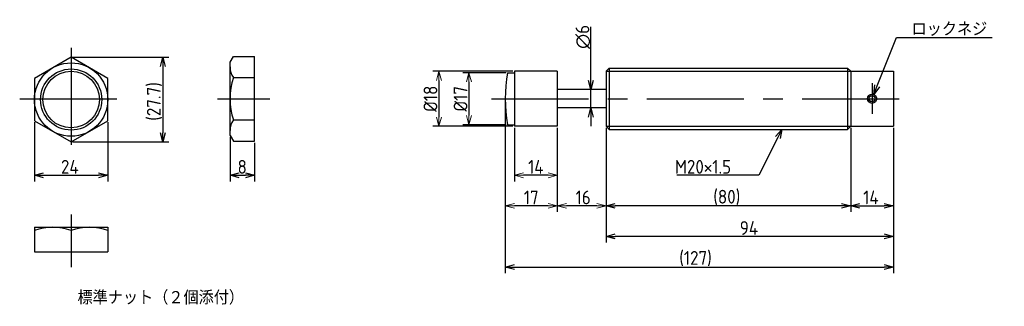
# Model space of a CAD drawing. Extents: x 58 to 380, y 107 to 201.
import ezdxf

# ---------------------------------------------------------------- set-up
doc = ezdxf.new("R2010")
doc.units = 0
doc.header["$MEASUREMENT"] = 0
doc.linetypes.add('CENTER', pattern=[50.8, 31.75, -6.35, 6.35, -6.35])
doc.layers.get('0').update_dxf_attribs({"linetype": 'CONTINUOUS'})
doc.layers.get('DEFPOINTS').update_dxf_attribs({"linetype": 'CONTINUOUS'})
doc.layers.add('図形', color=7, linetype='CONTINUOUS')
doc.layers.add('寸法_文字', color=3, linetype='CONTINUOUS')
doc.layers.add('寸法・文字', color=3, linetype='CONTINUOUS', lineweight=18)
doc.layers.get('0').off()
doc.styles.add('DIMENSION', font='isocp.shx', dxfattribs={"bigfont": 'bigfont.shx'})
doc.dimstyles.new('DXF用', dxfattribs={"dimtxt": 4.5, "dimasz": 3, "dimexe": 2, "dimexo": 0.5, "dimgap": 0.5, "dimtad": 1, "dimdec": 4, "dimdsep": 46, "dimtxsty": 'DIMENSION', "dimcen": 2.5, "dimclrd": 3, "dimclre": 3, "dimclrt": 3, "dimadec": 0, "dimazin": 0, "dimtfac": 1, "dimtdec": 4, "dimtmove": 2, "dimatfit": 3, "dimfxl": 1, "dimtolj": 1, "dimarcsym": 0})
doc.dimstyles.get("Standard").update_dxf_attribs({"dimtxt": 0.18, "dimasz": 0.18, "dimexe": 0.18, "dimexo": 0.0625, "dimgap": 0.09, "dimtad": 0, "dimtih": 1, "dimtoh": 1, "dimdec": 4, "dimzin": 0, "dimdsep": 46, "dimtxsty": 'DIMENSION', "dimcen": 0.09, "dimadec": 0, "dimazin": 0, "dimtfac": 1, "dimtdec": 4, "dimtofl": 0, "dimtmove": 2, "dimatfit": 3, "dimfxl": 1, "dimtolj": 1, "dimarcsym": 0})

# ---------------------------------------------------------------- blocks, each defined once
blk = doc.blocks.new('*U30')
at = {"layer": '寸法_文字', "style": 'DIMENSION'}
blk.add_text('標準ナット（２個添付）', height=4.5, dxfattribs=at).set_placement((77.1, 107.75))
blk = doc.blocks.new('_OPEN30')
at = {"color": 0, "linetype": 'ByBlock'}
for p, q in [((-1, 0.27), (0, 0)), ((0, 0), (-1, -0.27)), ((0, 0), (-1, 0))]:
    blk.add_line(p, q, dxfattribs=at)
blk = doc.blocks.new('*U4')
at = {"layer": '寸法_文字', "color": 3, "style": 'DIMENSION'}
blk.add_text('94', height=4.5, dxfattribs=at).set_placement((293.7, 130.5))
blk = doc.blocks.new('*D3')
at = {"layer": 'DEFPOINTS', "color": 0}
for p in [(250, 166), (344, 166), (250, 130)]:
    blk.add_point(p, dxfattribs=at)
at = {"layer": '寸法_文字', "color": 3}
for p, q in [((250, 165.5), (250, 128)), ((344, 165.5), (344, 128)), ((341, 130), (253, 130))]:
    blk.add_line(p, q, dxfattribs=at)
at = {"layer": '寸法_文字'}
blk.add_blockref('*U4', (0, 0), dxfattribs=at)
at = {"layer": '寸法_文字', "color": 3, "xscale": 3, "yscale": 3, "zscale": 3, "rotation": 180}
blk.add_blockref('_OPEN30', (250, 130), dxfattribs=at)
at = {"layer": '寸法_文字', "color": 3, "xscale": 3, "yscale": 3, "zscale": 3}
blk.add_blockref('_OPEN30', (344, 130), dxfattribs=at)
blk = doc.blocks.new('*U10')
at = {"layer": '寸法_文字', "color": 3, "style": 'DIMENSION'}
blk.add_text('(127)', height=4.5, dxfattribs=at).set_placement((273.925, 120.725))
blk = doc.blocks.new('*D9')
at = {"layer": 'DEFPOINTS', "color": 0}
for p in [(217, 175), (344, 166), (344, 120)]:
    blk.add_point(p, dxfattribs=at)
at = {"layer": '寸法_文字', "color": 3}
for p, q in [((217, 174.5), (217, 118)), ((344, 165.5), (344, 118)), ((220, 120), (341, 120))]:
    blk.add_line(p, q, dxfattribs=at)
at = {"layer": '寸法_文字'}
blk.add_blockref('*U10', (0, 0), dxfattribs=at)
at = {"layer": '寸法_文字', "color": 3, "xscale": 3, "yscale": 3, "zscale": 3, "rotation": 180}
blk.add_blockref('_OPEN30', (217, 120), dxfattribs=at)
at = {"layer": '寸法_文字', "color": 3, "xscale": 3, "yscale": 3, "zscale": 3}
blk.add_blockref('_OPEN30', (344, 120), dxfattribs=at)
blk = doc.blocks.new('*U18')
at = {"layer": '寸法_文字', "color": 3, "style": 'DIMENSION'}
blk.add_text('(80)', height=4.5, dxfattribs=at).set_placement((285.05, 140.725))
blk = doc.blocks.new('*D17')
at = {"layer": 'DEFPOINTS', "color": 0}
for p in [(250, 166), (330, 166), (250, 140)]:
    blk.add_point(p, dxfattribs=at)
at = {"layer": '寸法_文字', "color": 3}
for p, q in [((250, 165.5), (250, 138)), ((330, 165.5), (330, 138)), ((327, 140), (253, 140))]:
    blk.add_line(p, q, dxfattribs=at)
at = {"layer": '寸法_文字'}
blk.add_blockref('*U18', (0, 0), dxfattribs=at)
at = {"layer": '寸法_文字', "color": 3, "xscale": 3, "yscale": 3, "zscale": 3, "rotation": 180}
blk.add_blockref('_OPEN30', (250, 140), dxfattribs=at)
at = {"layer": '寸法_文字', "color": 3, "xscale": 3, "yscale": 3, "zscale": 3}
blk.add_blockref('_OPEN30', (330, 140), dxfattribs=at)
blk = doc.blocks.new('*U20')
at = {"layer": '寸法_文字', "color": 3, "style": 'DIMENSION'}
blk.add_text('14', height=4.5, dxfattribs=at).set_placement((334.075, 140.5))
blk = doc.blocks.new('*D19')
at = {"layer": 'DEFPOINTS', "color": 0}
for p in [(330, 166), (344, 166), (344, 140)]:
    blk.add_point(p, dxfattribs=at)
at = {"layer": '寸法_文字', "color": 3}
for p, q in [((330, 165.5), (330, 138)), ((344, 165.5), (344, 138)), ((333, 140), (341, 140))]:
    blk.add_line(p, q, dxfattribs=at)
at = {"layer": '寸法_文字'}
blk.add_blockref('*U20', (0, 0), dxfattribs=at)
at = {"layer": '寸法_文字', "color": 3, "xscale": 3, "yscale": 3, "zscale": 3, "rotation": 180}
blk.add_blockref('_OPEN30', (330, 140), dxfattribs=at)
at = {"layer": '寸法_文字', "color": 3, "xscale": 3, "yscale": 3, "zscale": 3}
blk.add_blockref('_OPEN30', (344, 140), dxfattribs=at)
blk = doc.blocks.new('*U22')
at = {"layer": '寸法_文字', "color": 3, "style": 'DIMENSION'}
blk.add_text('∅6', height=4.5, rotation=90, dxfattribs=at).set_placement((244.5, 191.29))
blk = doc.blocks.new('*D21')
at = {"layer": 'DEFPOINTS', "color": 0}
for p in [(242, 178), (245, 178), (242, 172)]:
    blk.add_point(p, dxfattribs=at)
at = {"layer": '寸法_文字', "color": 3}
for p, q in [((245, 181), (245, 198.54)), ((245, 172), (245, 178)), ((245, 169), (245, 166))]:
    blk.add_line(p, q, dxfattribs=at)
at = {"layer": '寸法_文字'}
blk.add_blockref('*U22', (0, 0), dxfattribs=at)
at = {"layer": '寸法_文字', "color": 3, "xscale": 3, "yscale": 3, "zscale": 3}
for p, rotation in [((245, 178), 270), ((245, 172), 90)]:
    blk.add_blockref('_OPEN30', p, dxfattribs=dict(at, rotation=rotation))
blk = doc.blocks.new('*U31')
at = {"layer": '寸法_文字'}
blk.add_lwpolyline([(306.16, 162.32), (300, 150), (295, 150), (273.16, 150)], dxfattribs=at)
at = {"layer": '寸法_文字', "xscale": 3, "yscale": 3, "zscale": 3, "rotation": 63.43494882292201}
blk.add_blockref('_OPEN30', (307.5, 165), dxfattribs=at)
blk = doc.blocks.new('*U32')
at = {"layer": '寸法_文字', "style": 'DIMENSION'}
blk.add_text('M20×1.5', height=4.5, dxfattribs=at).set_placement((272.49, 150.5))
blk = doc.blocks.new('*U24')
at = {"layer": '寸法_文字', "color": 3, "style": 'DIMENSION'}
blk.add_text('24', height=4.5, dxfattribs=at).set_placement((71.68, 150.5))
blk = doc.blocks.new('*D23')
at = {"layer": 'DEFPOINTS', "color": 0}
for p in [(63, 167.81), (87, 167.81), (87, 150)]:
    blk.add_point(p, dxfattribs=at)
at = {"layer": '寸法_文字', "color": 3}
for p, q in [((63, 167.31), (63, 148)), ((87, 167.31), (87, 148)), ((66, 150), (84, 150))]:
    blk.add_line(p, q, dxfattribs=at)
at = {"layer": '寸法_文字'}
blk.add_blockref('*U24', (0, 0), dxfattribs=at)
at = {"layer": '寸法_文字', "color": 3, "xscale": 3, "yscale": 3, "zscale": 3, "rotation": 180}
blk.add_blockref('_OPEN30', (63, 150), dxfattribs=at)
at = {"layer": '寸法_文字', "color": 3, "xscale": 3, "yscale": 3, "zscale": 3}
blk.add_blockref('_OPEN30', (87, 150), dxfattribs=at)
blk = doc.blocks.new('*U26')
at = {"layer": '寸法_文字', "color": 3, "style": 'DIMENSION'}
blk.add_text('(27.7)', height=4.5, rotation=90, dxfattribs=at).set_placement((104.275, 167.8))
blk = doc.blocks.new('*D25')
at = {"layer": 'DEFPOINTS', "color": 0}
for p in [(75, 188.59), (75, 160.88), (105, 160.88)]:
    blk.add_point(p, dxfattribs=at)
at = {"layer": '寸法_文字', "color": 3}
for p, q in [((75.5, 188.59), (107, 188.59)), ((105, 185.59), (105, 163.88)), ((75.5, 160.88), (107, 160.88))]:
    blk.add_line(p, q, dxfattribs=at)
at = {"layer": '寸法_文字', "color": 3, "xscale": 3, "yscale": 3, "zscale": 3}
for p, rotation in [((105, 188.59), 90), ((105, 160.88), 270)]:
    blk.add_blockref('_OPEN30', p, dxfattribs=dict(at, rotation=rotation))
at = {"layer": '寸法_文字'}
blk.add_blockref('*U26', (0, 0), dxfattribs=at)
blk = doc.blocks.new('*U28')
at = {"layer": '寸法_文字', "color": 3, "style": 'DIMENSION'}
blk.add_text('8', height=4.5, dxfattribs=at).set_placement((129.425, 150.5))
blk = doc.blocks.new('*D27')
at = {"layer": 'DEFPOINTS', "color": 0}
for p in [(127, 163), (135, 161.14), (135, 150)]:
    blk.add_point(p, dxfattribs=at)
at = {"layer": '寸法_文字', "color": 3}
for p, q in [((127, 162.5), (127, 148)), ((135, 160.64), (135, 148)), ((130, 150), (132, 150))]:
    blk.add_line(p, q, dxfattribs=at)
at = {"layer": '寸法_文字'}
blk.add_blockref('*U28', (0, 0), dxfattribs=at)
at = {"layer": '寸法_文字', "color": 3, "xscale": 3, "yscale": 3, "zscale": 3, "rotation": 180}
blk.add_blockref('_OPEN30', (127, 150), dxfattribs=at)
at = {"layer": '寸法_文字', "color": 3, "xscale": 3, "yscale": 3, "zscale": 3}
blk.add_blockref('_OPEN30', (135, 150), dxfattribs=at)
blk = doc.blocks.new('*U33')
at = {"layer": '寸法_文字'}
blk.add_lwpolyline([(338.64, 179.19), (345, 195), (350, 195), (376.23, 195)], dxfattribs=at)
at = {"layer": '寸法_文字', "xscale": 3, "yscale": 3, "zscale": 3, "rotation": 248.0853382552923}
blk.add_blockref('_OPEN30', (337.52, 176.41), dxfattribs=at)
blk = doc.blocks.new('*U34')
at = {"layer": '寸法_文字', "style": 'DIMENSION'}
blk.add_text('ロックネジ', height=4.5, dxfattribs=at).set_placement((349.9, 195.5))
blk = doc.blocks.new('*D43')
at = {"layer": 'DEFPOINTS', "color": 0, "transparency": 16777216}
for p in [(234, 166), (250, 166), (234, 140)]:
    blk.add_point(p, dxfattribs=at)
at = {"layer": '寸法・文字', "color": 3, "lineweight": -2, "transparency": 16777216}
for p, q in [((234, 165.5), (234, 138)), ((250, 165.5), (250, 138)), ((247, 140), (237, 140))]:
    blk.add_line(p, q, dxfattribs=at)
at = {"layer": '寸法・文字', "color": 3, "lineweight": -2, "transparency": 16777216, "xscale": 3, "yscale": 3, "zscale": 3, "rotation": 180}
blk.add_blockref('_OPEN30', (234, 140), dxfattribs=at)
at = {"layer": '寸法・文字', "color": 3, "lineweight": -2, "transparency": 16777216, "xscale": 3, "yscale": 3, "zscale": 3}
blk.add_blockref('_OPEN30', (250, 140), dxfattribs=at)
at = {"layer": '寸法・文字', "color": 3, "transparency": 16777216, "insert": (242.5, 142.75), "char_height": 4.5, "attachment_point": 5, "style": 'DIMENSION'}
blk.add_mtext('\\A1;16', dxfattribs=at)
blk = doc.blocks.new('*D44')
at = {"layer": 'DEFPOINTS', "color": 0, "transparency": 16777216}
for p in [(217, 175), (234, 166), (217, 140)]:
    blk.add_point(p, dxfattribs=at)
at = {"layer": '寸法・文字', "color": 3, "lineweight": -2, "transparency": 16777216}
for p, q in [((217, 174.5), (217, 138)), ((234, 165.5), (234, 138)), ((231, 140), (220, 140))]:
    blk.add_line(p, q, dxfattribs=at)
at = {"layer": '寸法・文字', "color": 3, "lineweight": -2, "transparency": 16777216, "xscale": 3, "yscale": 3, "zscale": 3, "rotation": 180}
blk.add_blockref('_OPEN30', (217, 140), dxfattribs=at)
at = {"layer": '寸法・文字', "color": 3, "lineweight": -2, "transparency": 16777216, "xscale": 3, "yscale": 3, "zscale": 3}
blk.add_blockref('_OPEN30', (234, 140), dxfattribs=at)
at = {"layer": '寸法・文字', "color": 3, "transparency": 16777216, "insert": (225.5, 142.75), "char_height": 4.5, "attachment_point": 5, "style": 'DIMENSION'}
blk.add_mtext('\\A1;17', dxfattribs=at)
blk = doc.blocks.new('*D45')
at = {"layer": 'DEFPOINTS', "color": 0, "transparency": 16777216}
for p in [(220, 166), (234, 166), (220, 150)]:
    blk.add_point(p, dxfattribs=at)
at = {"layer": '寸法・文字', "color": 3, "lineweight": -2, "transparency": 16777216}
for p, q in [((220, 165.5), (220, 148)), ((234, 165.5), (234, 148)), ((231, 150), (223, 150))]:
    blk.add_line(p, q, dxfattribs=at)
at = {"layer": '寸法・文字', "color": 3, "lineweight": -2, "transparency": 16777216, "xscale": 3, "yscale": 3, "zscale": 3, "rotation": 180}
blk.add_blockref('_OPEN30', (220, 150), dxfattribs=at)
at = {"layer": '寸法・文字', "color": 3, "lineweight": -2, "transparency": 16777216, "xscale": 3, "yscale": 3, "zscale": 3}
blk.add_blockref('_OPEN30', (234, 150), dxfattribs=at)
at = {"layer": '寸法・文字', "color": 3, "transparency": 16777216, "insert": (227, 152.75), "char_height": 4.5, "attachment_point": 5, "style": 'DIMENSION'}
blk.add_mtext('\\A1;14', dxfattribs=at)
blk = doc.blocks.new('*D46')
at = {"layer": 'DEFPOINTS', "color": 0, "transparency": 16777216}
for p in [(217.75, 183.5), (205.13, 166.5), (217.75, 166.5)]:
    blk.add_point(p, dxfattribs=at)
at = {"layer": '寸法・文字', "color": 3, "lineweight": -2, "transparency": 16777216}
for p, q in [((217.25, 183.5), (203.13, 183.5)), ((205.13, 180.5), (205.13, 169.5)), ((217.25, 166.5), (203.13, 166.5))]:
    blk.add_line(p, q, dxfattribs=at)
at = {"layer": '寸法・文字', "color": 3, "lineweight": -2, "transparency": 16777216, "xscale": 3, "yscale": 3, "zscale": 3}
for p, rotation in [((205.13, 183.5), 90), ((205.13, 166.5), 270)]:
    blk.add_blockref('_OPEN30', p, dxfattribs=dict(at, rotation=rotation))
at = {"layer": '寸法・文字', "color": 3, "transparency": 16777216, "insert": (202.38, 175), "char_height": 4.5, "attachment_point": 5, "rotation": 90, "style": 'DIMENSION'}
blk.add_mtext('\\A1;%%c17', dxfattribs=at)
blk = doc.blocks.new('*D47')
at = {"layer": 'DEFPOINTS', "color": 0, "transparency": 16777216}
for p in [(220, 184), (195.29, 166), (220, 166)]:
    blk.add_point(p, dxfattribs=at)
at = {"layer": '寸法・文字', "color": 3, "lineweight": -2, "transparency": 16777216}
for p, q in [((219.5, 184), (193.29, 184)), ((195.29, 181), (195.29, 169)), ((219.5, 166), (193.29, 166))]:
    blk.add_line(p, q, dxfattribs=at)
at = {"layer": '寸法・文字', "color": 3, "lineweight": -2, "transparency": 16777216, "xscale": 3, "yscale": 3, "zscale": 3}
for p, rotation in [((195.29, 184), 90), ((195.29, 166), 270)]:
    blk.add_blockref('_OPEN30', p, dxfattribs=dict(at, rotation=rotation))
at = {"layer": '寸法・文字', "color": 3, "transparency": 16777216, "insert": (192.54, 175), "char_height": 4.5, "attachment_point": 5, "rotation": 90, "style": 'DIMENSION'}
blk.add_mtext('\\A1;%%c18', dxfattribs=at)

msp = doc.modelspace()

# ---------------------------------------------------------------- linework, layer by layer
at = {"layer": '図形', "color": 3, "linetype": 'CENTER'}
for p, q in [((75, 191.65102), (75, 158.34898)), ((337, 180.12153), (337, 170.10663)), ((58.17184, 175), (91.82816, 175)), ((122.8745, 175), (140, 175)), ((212.5, 175), (347.5, 175)), ((75, 137.1255), (75, 120))]:
    msp.add_line(p, q, dxfattribs=at)
at = {"layer": '図形'}
for p, q in [((75, 188.59213), (63, 181.66393)), ((87, 181.66393), (75, 188.59213)), ((127, 187), (128.0718, 188.85641)), ((127, 163), (127, 187)), ((128.0718, 188.85641), (135, 188.85641)), ((135, 161.14359), (135, 188.85641)), ((220, 184), (220, 166)), ((234, 184), (220, 184)), ((234, 184), (234, 166)), ((250, 184), (251, 185)), ((250, 184), (250, 166)), ((251, 185), (329, 185)), ((251, 185), (251, 165)), ((330, 184), (329, 185)), ((329, 185), (329, 165)), ((330, 184), (330, 166)), ((330, 184), (344, 184)), ((344, 184), (344, 166)), ((63, 181.66393), (63, 167.80752)), ((87, 167.80752), (87, 181.66393)), ((128.0718, 181.9282), (135, 181.9282)), ((217.75074, 183.5), (220, 183.5)), ((250, 178), (234, 178)), ((250, 172), (234, 172)), ((63, 167.80752), (75, 160.87932)), ((75, 160.87932), (87, 167.80752)), ((128.0718, 168.0718), (135, 168.0718)), ((217.75074, 166.5), (220, 166.5)), ((234, 166), (220, 166)), ((250, 166), (251, 165)), ((251.00447, 165), (329, 165)), ((330, 166), (329, 165)), ((330, 166), (344, 166)), ((127, 163), (128.0718, 161.14359)), ((128.0718, 161.14359), (135, 161.14359)), ((63, 133), (87, 133)), ((63, 133), (63, 125)), ((87, 133), (87, 125)), ((75, 131.9282), (75, 125)), ((63, 125), (87, 125))]:
    msp.add_line(p, q, dxfattribs=at)
at = {"layer": '図形', "color": 3}
for p, q in [((250, 184), (330, 184)), ((250, 166), (330, 166))]:
    msp.add_line(p, q, dxfattribs=at)
at = {"layer": '図形'}
for centre, radius in [((75, 174.73572), 12), ((75, 174.73572), 9.25), ((337, 175), 1.5)]:
    msp.add_circle(centre, radius, dxfattribs=at)
at = {"layer": '図形', "color": 3}
for centre, radius in [((75, 174.73572), 10), ((337, 175), 1)]:
    msp.add_circle(centre, radius, dxfattribs=at)
at = {"layer": '図形'}
for centre, radius, start, end in [((133.13397, 185.3923), 6.13397, 180, 214.3842475), ((149.9282, 175), 22.9282, 162.4120462, 197.5879538), ((265.40882, 175), 48.41015, 169.8874134, 190.1125866), ((133.13397, 164.6077), 6.13397, 145.6157525, 180), ((69, 115.66987), 17.33013, 69.7438414, 110.2561586), ((81, 115.66988), 17.33012, 69.7438398, 110.2561619)]:
    msp.add_arc(centre, radius, start, end, dxfattribs=at)

# ---------------------------------------------------------------- block references
at = {"layer": '寸法_文字'}
for name in ['*U34', '*U33', '*U31', '*U32', '*U30']:
    msp.add_blockref(name, (0, 0), dxfattribs=at)

# ---------------------------------------------------------------- dimensions: what is measured, and where the dimension line sits
for base, p1, p2, text, override, picture, middle in [((245, 178), (242, 172), (242, 178), '%%c<>', {"dimse1": 1, "dimse2": 1}, '*D21', (245, 195)), ((105, 160.87932), (75, 188.59213), (75, 160.87932), '(<>)', {"dimdec": 1}, '*D25', (105, 175))]:
    dim = msp.add_linear_dim(base=base, p1=p1, p2=p2, angle=90, text=text, dimstyle='STANDARD', override=override, dxfattribs=at)
    dim.commit()
    dim.dimension.update_dxf_attribs({"geometry": picture, "text_midpoint": middle, "dimtype": 128})
for base, p1, p2, picture, middle in [((344, 120), (217, 175), (344, 166), '*D9', (280, 120)), ((250, 140), (330, 166), (250, 166), '*D17', (290, 140))]:
    dim = msp.add_linear_dim(base=base, p1=p1, p2=p2, text='(<>)', dimstyle='STANDARD', dxfattribs=at)
    dim.commit()
    dim.dimension.update_dxf_attribs({"geometry": picture, "text_midpoint": middle, "dimtype": 128})
for base, p1, p2, picture, middle in [((87, 150), (63, 167.80752), (87, 167.80752), '*D23', (75, 150)), ((250, 130), (344, 166), (250, 166), '*D3', (297, 130)), ((344, 140), (330, 166), (344, 166), '*D19', (337, 140)), ((135, 150), (127, 163), (135, 161.14359), '*D27', (131, 150))]:
    dim = msp.add_linear_dim(base=base, p1=p1, p2=p2, dimstyle='STANDARD', dxfattribs=at)
    dim.commit()
    dim.dimension.update_dxf_attribs({"geometry": picture, "text_midpoint": middle, "dimtype": 128})
at = {"layer": '寸法・文字'}
for base, p1, p2, picture, middle in [((195.28643, 166), (220, 184), (220, 166), '*D47', (192.53643, 175)), ((205.12912, 166.5), (217.75074, 183.5), (217.75074, 166.5), '*D46', (202.37912, 175))]:
    dim = msp.add_linear_dim(base=base, p1=p1, p2=p2, angle=90, text='%%c<>', dimstyle='DXF用', override={"dimblk1": 'OPEN30', "dimblk2": 'OPEN30', "dimsah": 1}, dxfattribs=at)
    dim.commit()
    dim.dimension.update_dxf_attribs({"geometry": picture, "text_midpoint": middle})
for base, p1, p2, override, picture, middle in [((217, 140), (234, 166), (217, 175), {"dimtxsty": 'DIMENSION', "dimblk1": 'OPEN30', "dimblk2": 'OPEN30', "dimsah": 1, "dimtmove": 0}, '*D44', (225.5, 140)), ((220, 150), (234, 166), (220, 166), {"dimtxsty": 'DIMENSION', "dimblk1": 'OPEN30', "dimblk2": 'OPEN30', "dimsah": 1, "dimtofl": 0, "dimtmove": 0}, '*D45', (227, 150)), ((234, 140), (250, 166), (234, 166), {"dimtxsty": 'DIMENSION', "dimblk1": 'OPEN30', "dimblk2": 'OPEN30', "dimsah": 1, "dimtmove": 0}, '*D43', (242.5, 140))]:
    dim = msp.add_linear_dim(base=base, p1=p1, p2=p2, dimstyle='DXF用', override=override, dxfattribs=at)
    dim.commit()
    dim.dimension.update_dxf_attribs({"geometry": picture, "text_midpoint": middle, "dimtype": 160})

doc.saveas('drawing.dxf')
